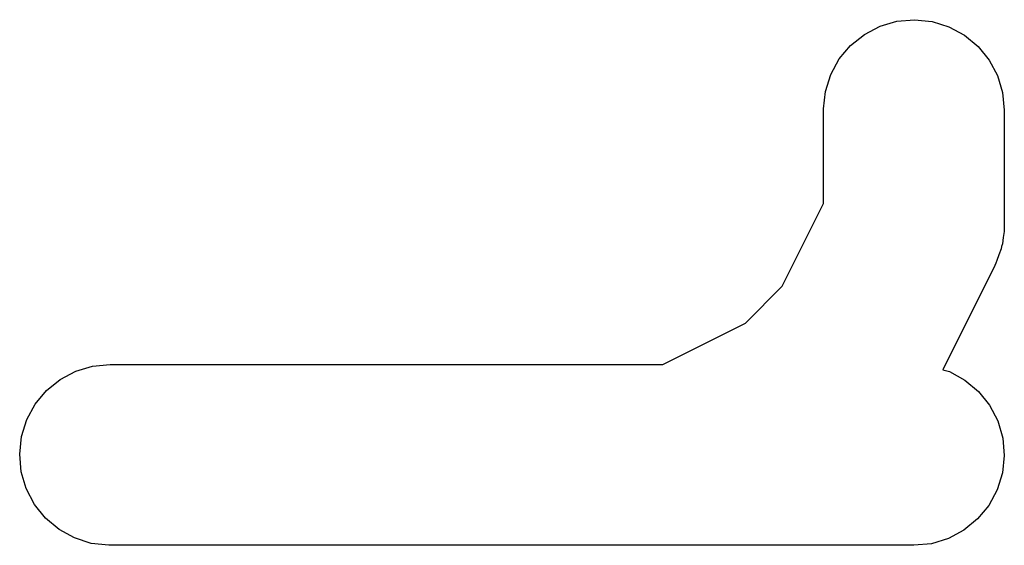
# Model space of a CAD drawing. Extents: x 0.06 to 3.68, y 0.9 to 3.15.
# Tile 6 of 13: x 0.2442 to 0.2764, y 1.297 to 1.3142. Entities that reach past the tile are written whole.
import ezdxf

# ---------------------------------------------------------------- set-up
doc = ezdxf.new("R2010")
doc.units = 0
doc.header["$MEASUREMENT"] = 0
doc.layers.add('BLACK', color=7, linetype='CONTINUOUS')

msp = doc.modelspace()

# ---------------------------------------------------------------- linework, layer by layer
at = {"layer": 'BLACK', "linetype": 'CONTINUOUS'}
for p, q in [((0.27233, 1.31397), (0.272883, 1.31413)), ((0.272883, 1.31413), (0.273457, 1.31418)), ((0.273457, 1.31418), (0.27403, 1.31412)), ((0.27403, 1.31412), (0.274581, 1.31395)), ((0.27182, 1.3137), (0.27233, 1.31397)), ((0.274581, 1.31395), (0.275088, 1.31368)), ((0.27137, 1.31334), (0.27182, 1.3137)), ((0.275088, 1.31368), (0.275532, 1.31331)), ((0.271, 1.3129), (0.27137, 1.31334)), ((0.275532, 1.31331), (0.275896, 1.31286)), ((0.270722, 1.31239), (0.271, 1.3129)), ((0.275896, 1.31286), (0.276166, 1.31236)), ((0.270548, 1.31184), (0.270722, 1.31239)), ((0.276166, 1.31236), (0.276333, 1.3118)), ((0.270484, 1.31127), (0.270548, 1.31184)), ((0.276333, 1.3118), (0.276389, 1.31123)), ((0.270484, 1.31123), (0.270484, 1.31127)), ((0.270484, 1.30818), (0.270484, 1.31123)), ((0.276389, 1.31123), (0.276389, 1.30748)), ((0.269135, 1.30548), (0.270484, 1.30818)), ((0.276389, 1.30744), (0.276379, 1.30735)), ((0.276379, 1.30735), (0.276381, 1.30727)), ((0.276389, 1.30748), (0.276389, 1.30744)), ((0.276347, 1.30707), (0.276325, 1.30687)), ((0.276381, 1.30727), (0.276347, 1.30707)), ((0.276284, 1.3067), (0.276211, 1.30651)), ((0.276298, 1.30678), (0.276284, 1.3067)), ((0.276325, 1.30687), (0.276298, 1.30678)), ((0.276211, 1.30651), (0.27615, 1.30632)), ((0.276077, 1.30616), (0.27438, 1.30276)), ((0.276109, 1.30624), (0.276077, 1.30616)), ((0.27615, 1.30632), (0.276109, 1.30624)), ((0.267938, 1.30428), (0.269135, 1.30548)), ((0.26524, 1.30293), (0.267938, 1.30428)), ((0.246065, 1.30271), (0.246616, 1.30288)), ((0.246616, 1.30288), (0.24719, 1.30293)), ((0.24719, 1.30293), (0.26524, 1.30293)), ((0.245556, 1.30244), (0.246065, 1.30271)), ((0.27438, 1.30276), (0.2746, 1.3027)), ((0.2746, 1.3027), (0.275105, 1.30242)), ((0.245109, 1.30208), (0.245556, 1.30244)), ((0.275105, 1.30242), (0.275546, 1.30205)), ((0.244742, 1.30163), (0.245109, 1.30208)), ((0.275546, 1.30205), (0.275907, 1.3016)), ((0.244468, 1.30113), (0.244742, 1.30163)), ((0.275907, 1.3016), (0.276174, 1.30109)), ((0.244297, 1.30058), (0.244468, 1.30113)), ((0.276174, 1.30109), (0.276337, 1.30053)), ((0.244237, 1.3), (0.244297, 1.30058)), ((0.276337, 1.30053), (0.276389, 1.29996)), ((0.244289, 1.29943), (0.244237, 1.3)), ((0.276389, 1.29996), (0.276329, 1.29939)), ((0.244452, 1.29888), (0.244289, 1.29943)), ((0.276329, 1.29939), (0.276158, 1.29884)), ((0.244719, 1.29836), (0.244452, 1.29888)), ((0.276158, 1.29884), (0.275884, 1.29833)), ((0.24508, 1.29792), (0.244719, 1.29836)), ((0.275884, 1.29833), (0.275517, 1.29789)), ((0.245521, 1.29754), (0.24508, 1.29792)), ((0.275517, 1.29789), (0.27507, 1.29752)), ((0.246026, 1.29727), (0.245521, 1.29754)), ((0.27507, 1.29752), (0.274562, 1.29725)), ((0.246576, 1.29709), (0.246026, 1.29727)), ((0.247149, 1.29703), (0.246576, 1.29709)), ((0.24719, 1.29703), (0.247149, 1.29703)), ((0.273436, 1.29703), (0.24719, 1.29703)), ((0.27401, 1.29708), (0.273436, 1.29703)), ((0.274562, 1.29725), (0.27401, 1.29708))]:
    msp.add_line(p, q, dxfattribs=at)

doc.saveas('drawing.dxf')
